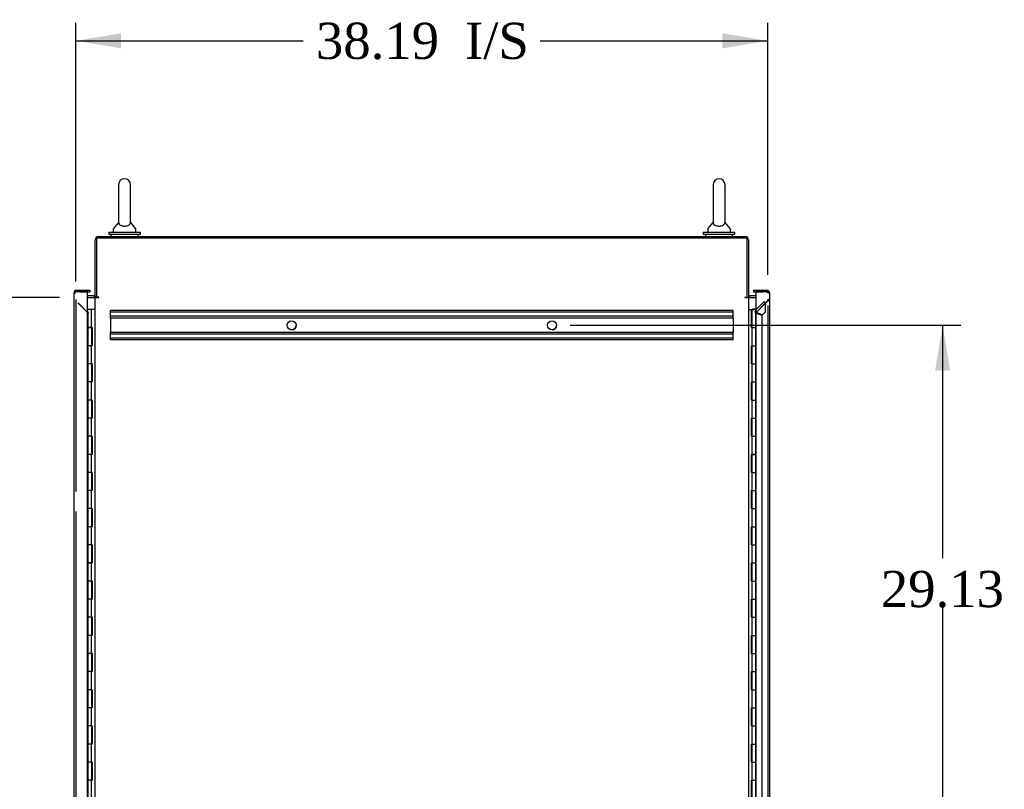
# Model space of a CAD drawing. Header units: inches. Extents: x 2 to 538, y -2 to 358.
# Tile 10 of 18: x 266 to 320, y 175 to 217. Entities that reach past the tile are written whole.
import ezdxf
from ezdxf.enums import TextEntityAlignment as Align
from ezdxf.lldxf.tags import DXFTag

# ---------------------------------------------------------------- set-up
doc = ezdxf.new("R2010")
doc.units = ezdxf.units.IN
doc.header["$MEASUREMENT"] = 0
for name, color, linetype in [('COM42890-5', 7, 'Continuous'), ('COM44036', 7, 'Continuous'), ('COM54578-60', 7, 'Continuous'), ('COM56746-3', 7, 'Continuous'), ('COM70839-3', 7, 'Continuous'), ('COM71118-4', 7, 'Continuous'), ('COM71119-3', 7, 'Continuous'), ('Default', 7, 'Continuous'), ('GSK11033', 7, 'Continuous'), ('SCS00680', 7, 'Continuous'), ('WAF25362', 7, 'Continuous'), ('WAM254785', 7, 'Continuous')]:
    doc.layers.add(name, color=color, linetype=linetype)
doc.styles.add('SEACAD_Times_New_Roman', font='times.ttf')
tags = doc.linetypes.add('HIDDEN2', pattern=[0.1875, 0.125, -0.0625]).pattern_tags.tags
tags[6:7] = [DXFTag(74, 4), DXFTag(75, 0), DXFTag(340, '0'), DXFTag(46, 0.0), DXFTag(50, 0.0), DXFTag(44, 0.0), DXFTag(45, 0.0)]
tags[4:5] = [DXFTag(74, 4), DXFTag(75, 0), DXFTag(340, '0'), DXFTag(46, 0.0), DXFTag(50, 0.0), DXFTag(44, 0.0), DXFTag(45, 0.0)]
doc.dimstyles.new('HAMMOND_(STH_-_540x360)', dxfattribs={"dimtxt": 2, "dimasz": 2.5, "dimexe": 1, "dimexo": 1, "dimgap": 0.5, "dimtad": 0, "dimtih": 1, "dimtoh": 1, "dimzin": 0, "dimdsep": 46, "dimtxsty": 'SEACAD_Times_New_Roman', "dimblk1": '_SE_FILLED', "dimblk2": '_SE_FILLED', "dimsah": 1, "dimcen": 1, "dimadec": 0, "dimazin": 0, "dimtfac": 0.8, "dimtofl": 0, "dimtmove": 0, "dimatfit": 3, "dimfxl": 1, "dimtolj": 1, "dimtzin": 0, "dimarcsym": 0})

# ---------------------------------------------------------------- blocks, each defined once
blk = doc.blocks.new('SE5')
at = {"layer": 'COM42890-5', "color": 7, "linetype": 'HIDDEN2'}
for p, q in [((271.114, 201.262), (271.114, 201.4)), ((305.489, 201.4), (271.114, 201.4)), ((305.489, 201.305), (271.114, 201.305)), ((271.114, 201.124), (271.114, 201.262)), ((271.114, 200.986), (271.114, 201.124)), ((305.489, 201.262), (305.489, 201.4)), ((305.489, 201.124), (305.489, 201.262)), ((305.489, 200.986), (305.489, 201.124)), ((305.489, 201.081), (271.114, 201.081)), ((271.114, 200.986), (271.114, 200.189)), ((305.489, 200.986), (271.114, 200.986)), ((305.489, 200.986), (305.489, 200.189)), ((271.114, 200.051), (271.114, 200.189)), ((305.489, 200.189), (271.114, 200.189)), ((305.489, 200.094), (271.114, 200.094)), ((271.114, 199.913), (271.114, 200.051)), ((305.489, 200.051), (305.489, 200.189)), ((305.489, 199.913), (305.489, 200.051)), ((271.114, 199.775), (271.114, 199.913)), ((305.489, 199.87), (271.114, 199.87)), ((305.489, 199.775), (271.114, 199.775)), ((305.489, 199.775), (305.489, 199.913))]:
    blk.add_line(p, q, dxfattribs=at)
for centre in [(281.114, 200.587), (295.489, 200.587)]:
    blk.add_circle(centre, 0.25, dxfattribs=at)
for centre in [(281.114, 200.587), (295.489, 200.587)]:
    blk.add_arc(centre, 0.25, 270, 0, dxfattribs=at)
at = {"layer": 'COM44036', "color": 7, "linetype": 'HIDDEN2'}
for p, q in [((269.204, 202.378), (269.109, 202.378)), ((269.204, 202.378), (269.109, 202.378)), ((307.35, 202.426), (307.35, 202.426)), ((307.398, 202.378), (307.493, 202.378)), ((307.493, 202.378), (307.398, 202.378)), ((269.204, 202.004), (269.204, 191.414)), ((269.816, 201.325), (269.323, 201.819)), ((269.328, 201.824), (269.85, 201.301)), ((306.748, 201.432), (307.208, 201.891)), ((306.752, 201.301), (307.275, 201.824)), ((306.786, 201.325), (307.35, 201.889)), ((307.208, 201.891), (307.275, 201.824)), ((307.268, 201.329), (307.268, 201.749)), ((307.285, 201.814), (307.275, 201.824)), ((307.398, 202.004), (307.493, 202.004)), ((307.398, 201.676), (307.398, 140.539)), ((269.864, 201.267), (269.864, 141.649)), ((306.752, 201.301), (306.685, 201.369)), ((306.752, 201.267), (306.685, 201.267)), ((306.738, 141.649), (306.738, 201.267)), ((306.752, 201.301), (306.762, 201.291)), ((307.083, 201.121), (306.786, 201.244)), ((306.803, 201.284), (307.1, 201.161)), ((307.083, 141.796), (307.083, 201.121)), ((307.1, 201.161), (307.268, 201.329)), ((269.204, 190.301), (269.204, 171.854))]:
    blk.add_line(p, q, dxfattribs=at)
at = {"layer": 'COM44036', "color": 7, "linetype": 'Continuous'}
for p, q in [((306.618, 202.521), (306.618, 202.426)), ((306.618, 202.521), (307.35, 202.521)), ((306.618, 202.426), (307.148, 202.426)), ((306.748, 202.426), (306.748, 140.491)), ((307.35, 202.426), (306.748, 202.426)), ((307.35, 202.426), (307.35, 202.426)), ((307.413, 202.426), (307.35, 202.426)), ((307.35, 202.426), (307.464, 202.426)), ((307.413, 202.426), (307.464, 202.465)), ((307.493, 202.378), (307.493, 140.539)), ((307.493, 202.378), (307.493, 202.378)), ((307.493, 202.378), (307.493, 202.378))]:
    blk.add_line(p, q, dxfattribs=at)
for start, end in [(37.5036, 90), (0.1561, 37.5036), (0, 0.0762)]:
    blk.add_arc((307.35, 202.378), 0.143, start, end, dxfattribs=at)
at = {"layer": 'COM44036', "color": 7, "linetype": 'HIDDEN2'}
for centre, radius, start, end in [((307.35, 202.378), 0.048, 0.2269, 90), ((307.35, 202.378), 0.048, 0.2269, 90), ((307.35, 202.378), 0.048, 0, 0.2269), ((308.041, 202.022), 0.819, 191.3041, 199.4462), ((307.724, 201.666), 0.463, 161.4194, 169.6856), ((269.463, 200.586), 0.819, 56.3041, 64.4462), ((269.435, 201.061), 0.463, 29.6844, 34.6856), ((307.058, 202.622), 1.404, 254.6263, 258.8656), ((306.021, 200.118), 1.404, 56.1344, 60.3737), ((306.786, 201.267), 0.048, 135, 180), ((307.14, 200.586), 0.819, 115.5538, 118.7526), ((307.167, 201.061), 0.463, 145.3144, 153.5806), ((306.922, 201.474), 0.267, 230.4911, 239.3924), ((306.737, 201.026), 0.267, 75.6076, 84.5089)]:
    blk.add_arc(centre, radius, start, end, dxfattribs=at)
for points, knots in [([(269.109, 202.378), (269.117, 202.378), (269.125, 202.378), (269.133, 202.378), (269.141, 202.378), (269.149, 202.379), (269.157, 202.379), (269.16, 202.379), (269.162, 202.379), (269.164, 202.379), (269.165, 202.379), (269.166, 202.379), (269.168, 202.379)], [0, 0, 0, 0, 0.1773257, 0.1773257, 0.1773257, 0.3619363, 0.3619363, 0.3619363, 0.4155847, 0.4155847, 0.4155847, 0.4409294, 0.4409294, 0.4409294, 0.4409294]), ([(307.493, 202.378), (307.486, 202.378), (307.478, 202.378), (307.47, 202.378), (307.462, 202.378), (307.454, 202.379), (307.446, 202.379), (307.443, 202.379), (307.441, 202.379), (307.439, 202.379), (307.437, 202.379), (307.435, 202.379), (307.434, 202.38), (307.432, 202.38), (307.431, 202.38), (307.43, 202.38), (307.429, 202.381), (307.428, 202.381), (307.428, 202.381), (307.427, 202.382), (307.427, 202.382), (307.426, 202.383), (307.425, 202.385), (307.425, 202.387), (307.424, 202.389), (307.423, 202.393), (307.423, 202.397), (307.422, 202.401), (307.421, 202.405), (307.42, 202.41), (307.418, 202.414), (307.417, 202.418), (307.415, 202.422), (307.413, 202.426)], [0, 0, 0, 0, 0.177326, 0.177326, 0.177326, 0.361936, 0.361936, 0.361936, 0.415585, 0.415585, 0.415585, 0.453863, 0.453863, 0.453863, 0.484573, 0.484573, 0.484573, 0.502992, 0.502992, 0.502992, 0.521366, 0.521366, 0.521366, 0.589423, 0.589423, 0.589423, 0.722321, 0.722321, 0.722321, 0.860756, 0.860756, 0.860756, 1, 1, 1, 1]), ([(307.413, 202.426), (307.416, 202.419), (307.419, 202.411), (307.422, 202.4), (307.423, 202.396), (307.424, 202.391), (307.424, 202.389), (307.425, 202.386), (307.425, 202.385), (307.426, 202.383), (307.427, 202.382), (307.428, 202.381), (307.43, 202.38), (307.432, 202.379), (307.434, 202.379), (307.438, 202.379), (307.441, 202.379), (307.449, 202.378), (307.454, 202.378), (307.471, 202.378), (307.482, 202.378), (307.493, 202.378)], [0, 0, 0, 0, 0.25, 0.25, 0.375, 0.375, 0.4375, 0.4375, 0.46875, 0.46875, 0.5, 0.5, 0.53125, 0.53125, 0.5625, 0.5625, 0.625, 0.625, 0.75, 0.75, 1, 1, 1, 1]), ([(307.35, 201.889), (307.357, 201.899), (307.363, 201.908), (307.375, 201.927), (307.38, 201.937), (307.389, 201.956), (307.392, 201.966), (307.397, 201.985), (307.398, 201.994), (307.398, 202.004)], [0, 0, 0, 0, 0.25, 0.25, 0.5, 0.5, 0.75, 0.75, 1, 1, 1, 1]), ([(307.35, 201.889), (307.369, 201.899), (307.388, 201.908), (307.422, 201.927), (307.438, 201.937), (307.465, 201.956), (307.475, 201.966), (307.49, 201.985), (307.493, 201.994), (307.493, 202.004)], [0, 0, 0, 0, 0.25, 0.25, 0.5, 0.5, 0.75, 0.75, 1, 1, 1, 1])]:
    blk.add_open_spline(points, degree=3, knots=knots, dxfattribs=at)
blk.add_open_spline([(269.19, 202.426), (269.187, 202.421), (269.185, 202.416), (269.184, 202.411)], degree=3, dxfattribs=at)
at = {"layer": 'COM44036', "color": 7, "linetype": 'Continuous'}
blk.add_open_spline([(307.464, 202.426), (307.473, 202.418), (307.481, 202.41), (307.488, 202.398), (307.49, 202.394), (307.493, 202.386), (307.493, 202.382), (307.493, 202.378)], degree=3, knots=[0, 0, 0, 0, 0.5, 0.5, 0.75, 0.75, 1, 1, 1, 1], dxfattribs=at)
at = {"layer": 'COM54578-60', "color": 7, "linetype": 'Continuous'}
for p, q in [((269.856, 201.458), (269.854, 201.458)), ((270.06, 201.458), (269.856, 201.458)), ((269.856, 201.458), (269.856, 200.458)), ((270.271, 201.458), (270.06, 201.458)), ((270.06, 201.458), (270.06, 200.458)), ((306.331, 201.458), (306.499, 201.458)), ((306.499, 201.458), (306.503, 201.458)), ((306.499, 200.458), (306.499, 201.458)), ((306.503, 201.458), (306.503, 200.458)), ((306.512, 201.458), (306.746, 201.458)), ((306.512, 201.458), (306.512, 200.458)), ((306.567, 201.467), (306.567, 201.493)), ((306.567, 201.493), (306.617, 201.493)), ((306.617, 201.467), (306.567, 201.467)), ((306.579, 201.467), (306.579, 201.458)), ((306.617, 201.493), (306.642, 201.493)), ((306.617, 201.467), (306.642, 201.467)), ((306.642, 201.493), (306.692, 201.493)), ((306.692, 201.467), (306.642, 201.467)), ((306.679, 201.458), (306.679, 201.467)), ((306.692, 201.493), (306.692, 201.467)), ((306.746, 201.458), (306.748, 201.458)), ((306.746, 200.458), (306.746, 201.458)), ((269.856, 200.458), (269.856, 199.457)), ((269.856, 200.458), (270.09, 200.458)), ((269.856, 200.458), (269.856, 200.458)), ((270.06, 200.458), (269.856, 200.458)), ((269.918, 200.458), (269.918, 200.458)), ((269.923, 200.458), (269.923, 200.458)), ((270.023, 200.458), (270.023, 200.458)), ((270.104, 200.458), (270.06, 200.458)), ((270.09, 199.458), (270.09, 200.458)), ((270.099, 199.458), (270.099, 200.458)), ((270.104, 200.458), (270.104, 199.458)), ((306.499, 200.458), (306.543, 200.458)), ((306.543, 200.458), (306.746, 200.458)), ((306.543, 200.458), (306.746, 200.458)), ((306.543, 199.458), (306.543, 200.458)), ((306.746, 199.458), (306.746, 200.458)), ((270.06, 199.458), (269.856, 199.458)), ((269.856, 199.458), (269.856, 198.458)), ((270.09, 199.457), (269.856, 199.457)), ((270.06, 199.458), (270.06, 198.458)), ((270.104, 199.458), (270.06, 199.458)), ((306.499, 198.458), (306.499, 199.458)), ((306.499, 199.458), (306.543, 199.458)), ((306.503, 199.458), (306.503, 198.458)), ((306.512, 199.459), (306.746, 199.459)), ((306.512, 199.458), (306.512, 198.458)), ((306.543, 199.458), (306.746, 199.458)), ((306.746, 198.458), (306.746, 199.459)), ((269.856, 198.458), (269.856, 197.457)), ((270.06, 198.458), (269.856, 198.458)), ((270.06, 198.458), (269.856, 198.458)), ((270.104, 198.458), (270.06, 198.458)), ((270.09, 197.458), (270.09, 198.458)), ((270.099, 197.458), (270.099, 198.458)), ((270.104, 198.458), (270.104, 197.458)), ((306.499, 198.458), (306.543, 198.458)), ((306.543, 198.458), (306.746, 198.458)), ((306.543, 198.458), (306.746, 198.458)), ((306.543, 197.458), (306.543, 198.458)), ((306.746, 197.458), (306.746, 198.458)), ((270.06, 197.458), (269.856, 197.458)), ((269.856, 197.458), (269.856, 196.458)), ((270.09, 197.457), (269.856, 197.457)), ((270.06, 197.458), (270.06, 196.458)), ((270.104, 197.458), (270.06, 197.458)), ((306.499, 196.458), (306.499, 197.458)), ((306.499, 197.458), (306.543, 197.458)), ((306.503, 197.458), (306.503, 196.458)), ((306.512, 197.459), (306.746, 197.459)), ((306.512, 197.458), (306.512, 196.458)), ((306.543, 197.458), (306.746, 197.458)), ((306.746, 196.458), (306.746, 197.459)), ((269.856, 196.458), (269.856, 195.457)), ((270.06, 196.458), (269.856, 196.458)), ((270.06, 196.458), (269.856, 196.458)), ((270.104, 196.458), (270.06, 196.458)), ((270.09, 195.458), (270.09, 196.458)), ((270.099, 195.458), (270.099, 196.458)), ((270.104, 196.458), (270.104, 195.458)), ((306.499, 196.458), (306.543, 196.458)), ((306.543, 196.458), (306.746, 196.458)), ((306.543, 196.458), (306.746, 196.458)), ((306.543, 195.458), (306.543, 196.458)), ((306.746, 195.458), (306.746, 196.458)), ((270.06, 195.458), (269.856, 195.458)), ((269.856, 195.458), (269.856, 194.458)), ((270.09, 195.457), (269.856, 195.457)), ((270.06, 195.458), (270.06, 194.458)), ((270.104, 195.458), (270.06, 195.458)), ((306.499, 194.458), (306.499, 195.458)), ((306.499, 195.458), (306.543, 195.458)), ((306.503, 195.458), (306.503, 194.458)), ((306.512, 195.459), (306.746, 195.459)), ((306.512, 195.458), (306.512, 194.458)), ((306.543, 195.458), (306.746, 195.458)), ((306.746, 194.458), (306.746, 195.459)), ((269.856, 194.458), (269.856, 193.457)), ((270.06, 194.458), (269.856, 194.458)), ((270.06, 194.458), (269.856, 194.458)), ((270.104, 194.458), (270.06, 194.458)), ((270.09, 193.458), (270.09, 194.458)), ((270.099, 193.458), (270.099, 194.458)), ((270.104, 194.458), (270.104, 193.458)), ((306.499, 194.458), (306.543, 194.458)), ((306.543, 194.458), (306.746, 194.458)), ((306.543, 194.458), (306.746, 194.458)), ((306.543, 193.458), (306.543, 194.458)), ((306.746, 193.458), (306.746, 194.458)), ((270.06, 193.458), (269.856, 193.458)), ((269.856, 193.458), (269.856, 192.458)), ((270.09, 193.457), (269.856, 193.457)), ((270.06, 193.458), (270.06, 192.458)), ((270.104, 193.458), (270.06, 193.458)), ((306.499, 192.458), (306.499, 193.458)), ((306.499, 193.458), (306.543, 193.458)), ((306.503, 193.458), (306.503, 192.458)), ((306.512, 193.459), (306.746, 193.459)), ((306.512, 193.458), (306.512, 192.458)), ((306.543, 193.458), (306.746, 193.458)), ((306.746, 192.458), (306.746, 193.459)), ((269.856, 192.458), (269.856, 191.457)), ((270.06, 192.458), (269.856, 192.458)), ((270.06, 192.458), (269.856, 192.458)), ((270.104, 192.458), (270.06, 192.458)), ((270.09, 191.458), (270.09, 192.458)), ((270.099, 191.458), (270.099, 192.458)), ((270.104, 192.458), (270.104, 191.458)), ((306.499, 192.458), (306.543, 192.458)), ((306.543, 192.458), (306.746, 192.458)), ((306.543, 192.458), (306.746, 192.458)), ((306.543, 191.458), (306.543, 192.458)), ((306.746, 191.458), (306.746, 192.458)), ((270.06, 191.458), (269.856, 191.458)), ((269.856, 191.458), (269.856, 190.458)), ((270.09, 191.457), (269.856, 191.457)), ((270.06, 191.458), (270.06, 190.458)), ((270.104, 191.458), (270.06, 191.458)), ((306.499, 190.458), (306.499, 191.458)), ((306.499, 191.458), (306.543, 191.458)), ((306.503, 191.458), (306.503, 190.458)), ((306.512, 191.459), (306.746, 191.459)), ((306.512, 191.458), (306.512, 190.458)), ((306.543, 191.458), (306.746, 191.458)), ((306.746, 190.458), (306.746, 191.459)), ((269.856, 190.458), (269.856, 189.457)), ((270.06, 190.458), (269.856, 190.458)), ((270.06, 190.458), (269.856, 190.458)), ((270.104, 190.458), (270.06, 190.458)), ((270.09, 189.458), (270.09, 190.458)), ((270.099, 189.458), (270.099, 190.458)), ((270.104, 190.458), (270.104, 189.458)), ((306.499, 190.458), (306.543, 190.458)), ((306.543, 190.458), (306.746, 190.458)), ((306.543, 190.458), (306.746, 190.458)), ((306.543, 189.458), (306.543, 190.458)), ((306.746, 189.458), (306.746, 190.458)), ((270.06, 189.458), (269.856, 189.458)), ((269.856, 189.458), (269.856, 188.458)), ((270.09, 189.457), (269.856, 189.457)), ((270.06, 189.458), (270.06, 188.458)), ((270.104, 189.458), (270.06, 189.458)), ((306.499, 188.458), (306.499, 189.458)), ((306.499, 189.458), (306.543, 189.458)), ((306.503, 189.458), (306.503, 188.458)), ((306.512, 189.459), (306.746, 189.459)), ((306.512, 189.458), (306.512, 188.458)), ((306.543, 189.458), (306.746, 189.458)), ((306.746, 188.458), (306.746, 189.459)), ((269.856, 188.458), (269.856, 187.457)), ((270.06, 188.458), (269.856, 188.458)), ((270.06, 188.458), (269.856, 188.458)), ((270.104, 188.458), (270.06, 188.458)), ((270.09, 187.458), (270.09, 188.458)), ((270.099, 187.458), (270.099, 188.458)), ((270.104, 188.458), (270.104, 187.458)), ((306.499, 188.458), (306.543, 188.458)), ((306.543, 188.458), (306.746, 188.458)), ((306.543, 188.458), (306.746, 188.458)), ((306.543, 187.458), (306.543, 188.458)), ((306.746, 187.458), (306.746, 188.458)), ((270.06, 187.458), (269.856, 187.458)), ((269.856, 187.458), (269.856, 186.458)), ((270.09, 187.457), (269.856, 187.457)), ((270.06, 187.458), (270.06, 186.458)), ((270.104, 187.458), (270.06, 187.458)), ((306.499, 186.458), (306.499, 187.458)), ((306.499, 187.458), (306.543, 187.458)), ((306.503, 187.458), (306.503, 186.458)), ((306.512, 187.459), (306.746, 187.459)), ((306.512, 187.458), (306.512, 186.458)), ((306.543, 187.458), (306.746, 187.458)), ((306.746, 186.458), (306.746, 187.459)), ((269.856, 186.458), (269.856, 185.457)), ((270.06, 186.458), (269.856, 186.458)), ((270.06, 186.458), (269.856, 186.458)), ((270.104, 186.458), (270.06, 186.458)), ((270.09, 185.458), (270.09, 186.458)), ((270.099, 185.458), (270.099, 186.458)), ((270.104, 186.458), (270.104, 185.458)), ((306.499, 186.458), (306.543, 186.458)), ((306.543, 186.458), (306.746, 186.458)), ((306.543, 186.458), (306.746, 186.458)), ((306.543, 185.458), (306.543, 186.458)), ((306.746, 185.458), (306.746, 186.458)), ((270.06, 185.458), (269.856, 185.458)), ((269.856, 185.458), (269.856, 184.458)), ((270.09, 185.457), (269.856, 185.457)), ((270.06, 185.458), (270.06, 184.458)), ((270.104, 185.458), (270.06, 185.458)), ((306.499, 184.458), (306.499, 185.458)), ((306.499, 185.458), (306.543, 185.458)), ((306.503, 185.458), (306.503, 184.458)), ((306.512, 185.459), (306.746, 185.459)), ((306.512, 185.458), (306.512, 184.458)), ((306.543, 185.458), (306.746, 185.458)), ((306.746, 184.458), (306.746, 185.459)), ((269.856, 184.458), (269.856, 183.457)), ((270.06, 184.458), (269.856, 184.458)), ((270.06, 184.458), (269.856, 184.458)), ((270.104, 184.458), (270.06, 184.458)), ((270.09, 183.458), (270.09, 184.458)), ((270.099, 183.458), (270.099, 184.458)), ((270.104, 184.458), (270.104, 183.458)), ((306.499, 184.458), (306.543, 184.458)), ((306.543, 184.458), (306.746, 184.458)), ((306.543, 184.458), (306.746, 184.458)), ((306.543, 183.458), (306.543, 184.458)), ((306.746, 183.458), (306.746, 184.458)), ((270.06, 183.458), (269.856, 183.458)), ((269.856, 183.458), (269.856, 182.458)), ((270.09, 183.457), (269.856, 183.457)), ((270.06, 183.458), (270.06, 182.458)), ((270.104, 183.458), (270.06, 183.458)), ((306.499, 182.458), (306.499, 183.458)), ((306.499, 183.458), (306.543, 183.458)), ((306.503, 183.458), (306.503, 182.458)), ((306.512, 183.459), (306.746, 183.459)), ((306.512, 183.458), (306.512, 182.458)), ((306.543, 183.458), (306.746, 183.458)), ((306.746, 182.458), (306.746, 183.459)), ((269.856, 182.458), (269.856, 181.457)), ((270.06, 182.458), (269.856, 182.458)), ((270.06, 182.458), (269.856, 182.458)), ((270.104, 182.458), (270.06, 182.458)), ((270.09, 181.458), (270.09, 182.458)), ((270.099, 181.458), (270.099, 182.458)), ((270.104, 182.458), (270.104, 181.458)), ((306.499, 182.458), (306.543, 182.458)), ((306.543, 182.458), (306.746, 182.458)), ((306.543, 182.458), (306.746, 182.458)), ((306.543, 181.458), (306.543, 182.458)), ((306.746, 181.458), (306.746, 182.458)), ((270.06, 181.458), (269.856, 181.458)), ((269.856, 181.458), (269.856, 180.458)), ((270.09, 181.457), (269.856, 181.457)), ((270.06, 181.458), (270.06, 180.458)), ((270.104, 181.458), (270.06, 181.458)), ((306.499, 180.458), (306.499, 181.458)), ((306.499, 181.458), (306.543, 181.458)), ((306.503, 181.458), (306.503, 180.458)), ((306.512, 181.459), (306.746, 181.459)), ((306.512, 181.458), (306.512, 180.458)), ((306.543, 181.458), (306.746, 181.458)), ((306.746, 180.458), (306.746, 181.459)), ((269.856, 180.458), (269.856, 179.457)), ((270.06, 180.458), (269.856, 180.458)), ((270.06, 180.458), (269.856, 180.458)), ((270.104, 180.458), (270.06, 180.458)), ((270.09, 179.458), (270.09, 180.458)), ((270.099, 179.458), (270.099, 180.458)), ((270.104, 180.458), (270.104, 179.458)), ((306.499, 180.458), (306.543, 180.458)), ((306.543, 180.458), (306.746, 180.458)), ((306.543, 180.458), (306.746, 180.458)), ((306.543, 179.458), (306.543, 180.458)), ((306.746, 179.458), (306.746, 180.458)), ((270.06, 179.458), (269.856, 179.458)), ((269.856, 179.458), (269.856, 178.458)), ((270.09, 179.457), (269.856, 179.457)), ((270.06, 179.458), (270.06, 178.458)), ((270.104, 179.458), (270.06, 179.458)), ((306.499, 178.458), (306.499, 179.458)), ((306.499, 179.458), (306.543, 179.458)), ((306.503, 179.458), (306.503, 178.458)), ((306.512, 179.459), (306.746, 179.459)), ((306.512, 179.458), (306.512, 178.458)), ((306.543, 179.458), (306.746, 179.458)), ((306.746, 178.458), (306.746, 179.459)), ((269.856, 178.458), (269.856, 177.457)), ((270.06, 178.458), (269.856, 178.458)), ((270.06, 178.458), (269.856, 178.458)), ((270.104, 178.458), (270.06, 178.458)), ((270.09, 177.458), (270.09, 178.458)), ((270.099, 177.458), (270.099, 178.458)), ((270.104, 178.458), (270.104, 177.458)), ((306.499, 178.458), (306.543, 178.458)), ((306.543, 178.458), (306.746, 178.458)), ((306.543, 178.458), (306.746, 178.458)), ((306.543, 177.458), (306.543, 178.458)), ((306.746, 177.458), (306.746, 178.458)), ((270.06, 177.458), (269.856, 177.458)), ((269.856, 177.458), (269.856, 176.458)), ((270.09, 177.457), (269.856, 177.457)), ((270.06, 177.458), (270.06, 176.458)), ((270.104, 177.458), (270.06, 177.458)), ((306.499, 176.458), (306.499, 177.458)), ((306.499, 177.458), (306.543, 177.458)), ((306.503, 177.458), (306.503, 176.458)), ((306.512, 177.459), (306.746, 177.459)), ((306.512, 177.458), (306.512, 176.458)), ((306.543, 177.458), (306.746, 177.458)), ((306.746, 176.458), (306.746, 177.459)), ((269.856, 176.458), (269.856, 175.457)), ((270.06, 176.458), (269.856, 176.458)), ((270.06, 176.458), (269.856, 176.458)), ((270.104, 176.458), (270.06, 176.458)), ((270.09, 175.458), (270.09, 176.458)), ((270.099, 175.458), (270.099, 176.458)), ((270.104, 176.458), (270.104, 175.458)), ((306.499, 176.458), (306.543, 176.458)), ((306.543, 176.458), (306.746, 176.458)), ((306.543, 176.458), (306.746, 176.458)), ((306.543, 175.458), (306.543, 176.458)), ((306.746, 175.458), (306.746, 176.458)), ((270.06, 175.458), (269.856, 175.458)), ((269.856, 175.458), (269.856, 174.458)), ((270.09, 175.457), (269.856, 175.457)), ((270.06, 175.458), (270.06, 174.458)), ((270.104, 175.458), (270.06, 175.458)), ((306.499, 174.458), (306.499, 175.458)), ((306.499, 175.458), (306.543, 175.458)), ((306.503, 175.458), (306.503, 174.458)), ((306.512, 175.459), (306.746, 175.459)), ((306.512, 175.458), (306.512, 174.458)), ((306.543, 175.458), (306.746, 175.458)), ((306.746, 174.458), (306.746, 175.459))]:
    blk.add_line(p, q, dxfattribs=at)
at = {"layer": 'COM56746-3', "color": 7, "linetype": 'Continuous'}
for p, q in [((269.109, 140.539), (269.109, 202.378)), ((269.109, 202.378), (269.109, 202.378)), ((269.109, 202.378), (269.109, 202.378)), ((269.109, 202.378), (269.109, 202.378)), ((269.19, 202.426), (269.139, 202.465)), ((269.252, 202.426), (269.139, 202.426)), ((269.252, 202.426), (269.19, 202.426)), ((269.252, 202.521), (269.984, 202.521)), ((269.854, 202.426), (269.252, 202.426)), ((269.252, 202.426), (269.252, 202.426)), ((269.454, 202.426), (269.984, 202.426)), ((269.854, 140.491), (269.854, 202.426)), ((269.984, 202.521), (269.984, 202.426))]:
    blk.add_line(p, q, dxfattribs=at)
for start, end in [(142.4964, 179.8439), (179.9238, 180), (90, 142.4964)]:
    blk.add_arc((269.252, 202.378), 0.143, start, end, dxfattribs=at)
blk.add_open_spline([(269.139, 202.426), (269.129, 202.418), (269.122, 202.41), (269.114, 202.398), (269.113, 202.394), (269.11, 202.386), (269.109, 202.382), (269.109, 202.378)], degree=3, knots=[0, 0, 0, 0, 0.5, 0.5, 0.75, 0.75, 1, 1, 1, 1], dxfattribs=at)
at = {"layer": 'COM70839-3', "color": 7, "linetype": 'Continuous'}
for p, q in [((270.346, 202.112), (270.358, 202.142)), ((306.257, 202.112), (306.244, 202.142))]:
    blk.add_line(p, q, dxfattribs=at)
at = {"layer": 'COM71118-4', "color": 7, "linetype": 'Continuous'}
for p, q in [((270.461, 205.487), (306.141, 205.487)), ((270.271, 202.142), (270.271, 205.297)), ((306.331, 205.297), (306.331, 202.142)), ((270.176, 202.207), (269.854, 202.207)), ((306.748, 202.207), (306.426, 202.207)), ((270.366, 202.142), (270.271, 202.142)), ((306.236, 202.142), (306.331, 202.142))]:
    blk.add_line(p, q, dxfattribs=at)
for centre, radius, start, end in [((270.461, 205.297), 0.19, 90, 180), ((306.141, 205.297), 0.19, 0, 90), ((270.176, 202.302), 0.095, 270, 0), ((306.426, 202.302), 0.095, 180, 270), ((270.176, 202.302), 0.19, 270, 302.6369), ((306.426, 202.302), 0.19, 237.3631, 270)]:
    blk.add_arc(centre, radius, start, end, dxfattribs=at)
at = {"layer": 'COM71119-3', "color": 7, "linetype": 'Continuous'}
for p, q in [((306.236, 205.392), (270.366, 205.392)), ((270.366, 202.142), (270.366, 205.392)), ((306.236, 205.392), (306.236, 202.142)), ((269.854, 202.112), (270.176, 202.112)), ((270.271, 202.112), (270.176, 202.112)), ((270.271, 202.112), (270.461, 202.112)), ((270.271, 140.802), (270.271, 202.112)), ((270.461, 202.142), (270.366, 202.142)), ((306.141, 202.142), (306.236, 202.142)), ((306.141, 202.112), (306.331, 202.112)), ((306.331, 202.112), (306.331, 140.802)), ((306.426, 202.112), (306.331, 202.112)), ((306.426, 202.112), (306.748, 202.112))]:
    blk.add_line(p, q, dxfattribs=at)
for centre, start, end in [((270.461, 202.127), 270, 90), ((306.141, 202.127), 90, 270)]:
    blk.add_arc(centre, 0.015, start, end, dxfattribs=at)
at = {"layer": 'GSK11033', "color": 7, "linetype": 'Continuous'}
for p, q in [((269.454, 202.426), (269.204, 202.426)), ((269.204, 202.426), (269.204, 202.426)), ((269.454, 202.426), (269.454, 202.426)), ((269.509, 202.426), (269.509, 202.426)), ((307.094, 202.426), (307.094, 202.426)), ((307.398, 202.426), (307.148, 202.426)), ((307.148, 202.426), (307.148, 202.426)), ((307.398, 202.426), (307.398, 202.426))]:
    blk.add_line(p, q, dxfattribs=at)
at = {"layer": 'SCS00680', "color": 7, "linetype": 'Continuous'}
for p, q in [((271.564, 208.346), (271.564, 206.275)), ((272.227, 206.275), (272.227, 208.346)), ((304.376, 208.346), (304.376, 206.275)), ((305.039, 206.275), (305.039, 208.346)), ((271.555, 206.266), (271.284, 205.939)), ((272.507, 205.939), (272.235, 206.266)), ((304.367, 206.266), (304.096, 205.939)), ((305.319, 205.939), (305.047, 206.266)), ((271.27, 205.901), (271.27, 205.781)), ((272.52, 205.781), (272.52, 205.901)), ((304.082, 205.901), (304.082, 205.781)), ((305.332, 205.781), (305.332, 205.901))]:
    blk.add_line(p, q, dxfattribs=at)
for centre, radius, start, end in [((271.895, 208.346), 0.331, 0, 180), ((304.707, 208.346), 0.331, 0, 180), ((271.33, 205.901), 0.06, 140.3214, 180), ((271.33, 205.781), 0.06, 180, 270), ((272.46, 205.781), 0.06, 270, 0), ((272.46, 205.901), 0.06, 0, 39.6786), ((304.142, 205.901), 0.06, 140.3214, 180), ((304.142, 205.781), 0.06, 180, 270), ((305.272, 205.781), 0.06, 270, 0), ((305.272, 205.901), 0.06, 0, 39.6786)]:
    blk.add_arc(centre, radius, start, end, dxfattribs=at)
for points, knots in [([(271.564, 206.27), (271.565, 206.261), (271.566, 206.25), (271.574, 206.213), (271.587, 206.185), (271.637, 206.133), (271.674, 206.108), (271.775, 206.072), (271.839, 206.062), (271.969, 206.064), (272.031, 206.076), (272.128, 206.114), (272.162, 206.14), (272.208, 206.193), (272.219, 206.221), (272.226, 206.255), (272.226, 206.264), (272.227, 206.272)], [0.2199913, 0.2199913, 0.2199913, 0.2199913, 0.25, 0.25, 0.3125, 0.3125, 0.375, 0.375, 0.4375, 0.4375, 0.5, 0.5, 0.5625, 0.5625, 0.625, 0.625, 0.6514654, 0.6514654, 0.6514654, 0.6514654]), ([(304.376, 206.27), (304.377, 206.261), (304.378, 206.25), (304.386, 206.213), (304.399, 206.185), (304.449, 206.133), (304.486, 206.108), (304.587, 206.072), (304.651, 206.062), (304.781, 206.064), (304.843, 206.076), (304.94, 206.114), (304.974, 206.14), (305.02, 206.193), (305.031, 206.221), (305.037, 206.253), (305.038, 206.261), (305.038, 206.268)], [0.2199913, 0.2199913, 0.2199913, 0.2199913, 0.25, 0.25, 0.3125, 0.3125, 0.375, 0.375, 0.4375, 0.4375, 0.5, 0.5, 0.5625, 0.5625, 0.625, 0.625, 0.6470009, 0.6470009, 0.6470009, 0.6470009])]:
    blk.add_open_spline(points, degree=3, knots=knots, dxfattribs=at)
at = {"layer": 'WAF25362', "color": 7, "linetype": 'Continuous'}
for p, q in [((271.02, 205.721), (272.77, 205.721)), ((271.02, 205.721), (271.02, 205.612)), ((271.02, 205.612), (272.77, 205.612)), ((272.77, 205.612), (272.77, 205.721)), ((303.832, 205.721), (305.582, 205.721)), ((303.832, 205.721), (303.832, 205.612)), ((303.832, 205.612), (305.582, 205.612)), ((305.582, 205.612), (305.582, 205.721))]:
    blk.add_line(p, q, dxfattribs=at)
at = {"layer": 'WAM254785', "color": 7, "linetype": 'Continuous'}
for p, q in [((271.145, 205.612), (271.145, 205.487)), ((272.645, 205.487), (272.645, 205.612)), ((303.957, 205.612), (303.957, 205.487)), ((305.457, 205.487), (305.457, 205.612))]:
    blk.add_line(p, q, dxfattribs=at)
blk = doc.blocks.new('DMBLK392')
at = {"layer": 'Default', "linetype": 'Continuous'}
for points in [[(317.467, 198.087), (317.051, 200.587), (316.634, 198.087)], [(317.467, 173.957), (316.634, 173.957), (317.051, 171.457)]]:
    blk.add_hatch(color=7, dxfattribs=at).paths.add_polyline_path(points)
at = {"layer": 'Default', "color": 7, "linetype": 'Continuous'}
for p, q in [((296.489, 200.587), (318.051, 200.587)), ((317.051, 200.587), (317.051, 187.722)), ((317.051, 185.022), (317.051, 171.457)), ((296.489, 171.457), (318.051, 171.457))]:
    blk.add_line(p, q, dxfattribs=at)
at = {"layer": 'Default', "color": 7, "linetype": 'Continuous', "style": 'SEACAD_Times_New_Roman'}
blk.add_text('29.13', height=2, dxfattribs=at).set_placement((313.638, 187.022), align=Align.TOP_LEFT)
blk = doc.blocks.new('_SE_FILLED')
at = {"color": 0}
blk.add_line((0, 0), (-1, 0), dxfattribs=at)
blk.add_solid([(0, 0), (-1, -0.1665), (-1, 0.1665), (0, 0)], dxfattribs=at)
blk = doc.blocks.new('DMBLK396')
at = {"layer": 'Default', "linetype": 'Continuous'}
for points in [[(244.077, 199.612), (244.91, 199.612), (244.493, 202.112)], [(244.077, 143.302), (244.493, 140.802), (244.91, 143.302)]]:
    blk.add_hatch(color=7, dxfattribs=at).paths.add_polyline_path(points)
at = {"layer": 'Default', "color": 7, "linetype": 'Continuous'}
for p, q in [((268.304, 202.112), (243.493, 202.112)), ((244.493, 180.539), (244.493, 202.112)), ((244.493, 140.802), (244.493, 169.341)), ((268.304, 140.802), (243.493, 140.802))]:
    blk.add_line(p, q, dxfattribs=at)
at = {"layer": 'Default', "color": 7, "linetype": 'Continuous', "style": 'SEACAD_Times_New_Roman'}
for s, p in [('61.31', (241.081, 178.041)), ('DOOR OPENING', (233.427, 175.041)), ('TYP', (241.697, 172.041))]:
    blk.add_text(s, height=2, dxfattribs=at).set_placement(p, align=Align.TOP_LEFT)
blk = doc.blocks.new('DMBLK412')
at = {"layer": 'Default', "linetype": 'Continuous'}
for points in [[(271.704, 216.714), (269.204, 216.297), (271.704, 215.881)], [(304.898, 216.714), (304.898, 215.881), (307.398, 216.297)]]:
    blk.add_hatch(color=7, dxfattribs=at).paths.add_polyline_path(points)
at = {"layer": 'Default', "color": 7, "linetype": 'Continuous'}
for p, q in [((269.204, 203.004), (269.204, 217.297)), ((307.398, 203.378), (307.398, 217.297)), ((269.204, 216.297), (281.759, 216.297)), ((294.844, 216.297), (307.398, 216.297))]:
    blk.add_line(p, q, dxfattribs=at)
at = {"layer": 'Default', "color": 7, "linetype": 'Continuous', "style": 'SEACAD_Times_New_Roman'}
for s, p in [('I/S', (290.684, 217.297)), ('38.19', (282.459, 217.297))]:
    blk.add_text(s, height=2, dxfattribs=at).set_placement(p, align=Align.TOP_LEFT)

msp = doc.modelspace()

# ---------------------------------------------------------------- block references
at = {"layer": 'Default'}
msp.add_blockref('SE5', (0, 0), dxfattribs=at)

# ---------------------------------------------------------------- dimensions: what is measured, and where the dimension line sits
at = {"layer": 'Default', "color": 7, "linetype": 'Continuous'}
dim = msp.add_linear_dim(base=(307.398, 216.297), p1=(269.204, 202.004), p2=(307.398, 202.378), text='\\A1;<> I/S', dimstyle='HAMMOND_(STH_-_540x360)', dxfattribs=at)
dim.commit()
dim.dimension.update_dxf_attribs({"geometry": 'DMBLK412', "text_midpoint": (288.301, 216.297), "dimtype": 160})
for base, p1, p2, angle, text, picture, middle in [((244.493, 140.802), (269.304, 140.802), (269.304, 202.112), 90, '\\A1;<>\\PDOOR OPENING\\XTYP', 'DMBLK396', (244.493, 177.041)), ((317.051, 200.587), (295.489, 200.587), (295.489, 171.457), 270, '\\A1;<>', 'DMBLK392', (317.051, 186.022))]:
    dim = msp.add_linear_dim(base=base, p1=p1, p2=p2, angle=angle, text=text, dimstyle='HAMMOND_(STH_-_540x360)', dxfattribs=at)
    dim.commit()
    dim.dimension.update_dxf_attribs({"geometry": picture, "text_midpoint": middle, "dimtype": 161})

doc.saveas('drawing.dxf')
